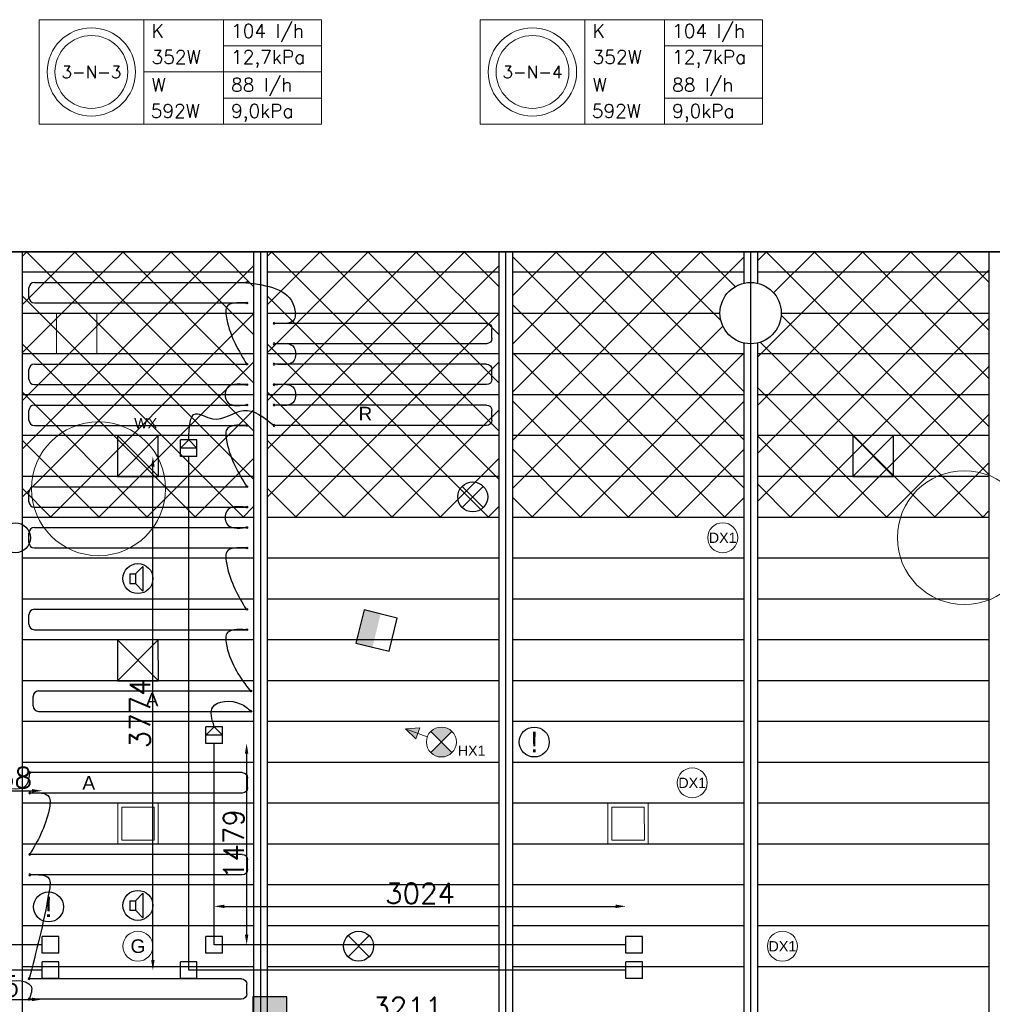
# Model space of a CAD drawing. Extents: x 7383 to 741080, y -570072 to -203000.
# Tile 10 of 45: x 339317 to 346461, y -263975 to -256744. Entities that reach past the tile are written whole.
import ezdxf
from ezdxf.enums import TextEntityAlignment as Align

# ---------------------------------------------------------------- set-up
doc = ezdxf.new("R2010")
doc.units = 0
doc.header["$LTSCALE"] = 25
doc.layers.get('0').update_dxf_attribs({"linetype": 'CONTINUOUS'})
doc.layers.get('DEFPOINTS').update_dxf_attribs({"linetype": 'CONTINUOUS'})
for name, color, linetype in [('000Vermogens2', 7, 'CONTINUOUS'), ('KP-bandraster', 5, 'CONTINUOUS'), ('KP-koppelingen', 6, 'CONTINUOUS'), ('KP-leidingen(aanvoer)', 5, 'CONTINUOUS'), ('KP-leidingen(retour)', 1, 'CONTINUOUS'), ('KP-Lucht aanvoer', 6, 'CONTINUOUS'), ('KP-lucht centreline', 2, 'CONTINUOUS'), ('KP-maatvoering', 7, 'CONTINUOUS'), ('KP-Melders', 3, 'CONTINUOUS'), ('KP-Oppervlak', 3, 'CONTINUOUS'), ('KP-panelen', 1, 'CONTINUOUS'), ('KP-registers', 4, 'CONTINUOUS'), ('KP-slangen', 7, 'CONTINUOUS'), ('KP-tekst', 7, 'CONTINUOUS'), ('Thermostaat', 160, 'CONTINUOUS')]:
    doc.layers.add(name, color=color, linetype=linetype)
for name, color, linetype, lineweight in [('KP-Aluminium', 8, 'CONTINUOUS', 18), ('KP-Lucht retour', 3, 'CONTINUOUS', 18), ('KP-Verlichting', 2, 'CONTINUOUS', 18)]:
    doc.layers.add(name, color=color, linetype=linetype, lineweight=lineweight)
doc.styles.add('arial', font='ARIAL.TTF')
doc.styles.add('BURO-018', font='ISO96.shx', dxfattribs={"height": 90})
doc.styles.add('VERWOL-1', font='ROMANS.SHX')
doc.dimstyles.new('MARTIN', dxfattribs={"dimscale": 0, "dimtxt": 50, "dimasz": 75, "dimexe": 4, "dimexo": 4, "dimgap": 20, "dimtad": 1, "dimdec": 0, "dimrnd": 0.01, "dimzin": 1, "dimdsep": 46, "dimtxsty": 'VERWOL-1', "dimcen": -25, "dimdle": 1, "dimclrd": 7, "dimclre": 2, "dimclrt": 7, "dimadec": 0, "dimazin": 0, "dimtfac": 1, "dimtdec": 0, "dimtix": 1, "dimtofl": 0, "dimtmove": 0, "dimatfit": 3, "dimldrblk": 'OBLIQUE', "dimfxl": 0, "dimtvp": 33.333333, "dimtolj": 1, "dimtzin": 1, "dimarcsym": 0})
pattern_1 = [(45, (141555.4, -21393.04), (-176.7767, 176.7767), []), (135, (141555.4, -21393.04), (-176.7767, -176.7767), [])]

# ---------------------------------------------------------------- blocks, each defined once
blk = doc.blocks.new('SW30485012')
at = {"color": 0, "linetype": 'Continuous'}
for p, q in [((-2.5, 2.5), (-2.5, -2.5)), ((2.5, 2.5), (-2.5, 2.5)), ((2.5, -2.5), (2.5, 2.5)), ((-2.5, -2.5), (2.5, -2.5))]:
    blk.add_line(p, q, dxfattribs=at)
blk.add_solid([(-2.5, 0), (2.5, 0), (-2.5, -2.5), (2.5, -2.5)], dxfattribs=at)
at = {"color": 0, "linetype": 'Continuous', "style": 'BURO-018', "flags": 1}
blk.add_attdef('W_ID', (0, 0), '', height=1.8, dxfattribs=at)
blk = doc.blocks.new('A$C7BF441B9')
at = {"layer": 'Thermostaat', "xscale": 50, "yscale": 50, "zscale": 50}
for p, rotation in [((11652.5, -2331.2), 256.220658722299), ((10869.1, -5147.4), 180)]:
    blk.add_blockref('SW30485012', p, dxfattribs=dict(at, rotation=rotation))
blk = doc.blocks.new('Register A')
at = {"layer": 'KP-registers', "linetype": 'Continuous'}
for p, q in [((90, 225), (1644, 225)), ((50, 115), (50, 185)), ((90, 75), (1644, 75))]:
    blk.add_line(p, q, dxfattribs=at)
for centre in [(1650, 225), (1650, 75)]:
    blk.add_circle(centre, 6, dxfattribs=at)
for centre, start, end in [((90, 185), 90, 180), ((90, 115), 180, 270)]:
    blk.add_arc(centre, 40, start, end, dxfattribs=at)
blk = doc.blocks.new('*D1537')
at = {"layer": 'DEFPOINTS', "color": 0, "linetype": 'Continuous', "transparency": 16777216}
for p in [(338758.6, -263725.2), (339483.3, -263725.2), (339483.3, -263939.2)]:
    blk.add_point(p, dxfattribs=at)
at = {"layer": 'KP-maatvoering', "color": 7, "linetype": 'Continuous', "lineweight": -2, "transparency": 16777216}
blk.add_line((338833.6, -263939.2), (339408.3, -263939.2), dxfattribs=at)
at = {"layer": 'KP-maatvoering', "color": 7, "linetype": 'Continuous', "transparency": 16777216}
for points in [[(338833.6, -263926.7), (338833.6, -263951.7), (338758.6, -263939.2)], [(339408.3, -263926.7), (339408.3, -263951.7), (339483.3, -263939.2)]]:
    blk.add_solid(points, dxfattribs=at)
at = {"layer": 'KP-maatvoering', "color": 7, "linetype": 'Continuous', "transparency": 16777216, "insert": (339121, -263844.2), "char_height": 150, "attachment_point": 5, "style": 'VERWOL-1'}
blk.add_mtext('\\A1;725', dxfattribs=at)
blk = doc.blocks.new('_OBLIQUE')
at = {"color": 0, "linetype": 'ByBlock'}
blk.add_line((-0.5, -0.5), (0.5, 0.5), dxfattribs=at)
blk = doc.blocks.new('*D1538')
at = {"layer": 'DEFPOINTS', "color": 0, "linetype": 'Continuous', "transparency": 16777216}
for p in [(339483.3, -262407.1), (338945.8, -263538), (339483.3, -263538)]:
    blk.add_point(p, dxfattribs=at)
at = {"layer": 'KP-maatvoering', "color": 7, "linetype": 'Continuous', "lineweight": -2, "transparency": 16777216}
blk.add_line((339020.8, -262407.1), (339408.3, -262407.1), dxfattribs=at)
at = {"layer": 'KP-maatvoering', "color": 7, "linetype": 'Continuous', "transparency": 16777216}
for points in [[(339020.8, -262394.6), (339020.8, -262419.6), (338945.8, -262407.1)], [(339408.3, -262394.6), (339408.3, -262419.6), (339483.3, -262407.1)]]:
    blk.add_solid(points, dxfattribs=at)
at = {"layer": 'KP-maatvoering', "color": 7, "linetype": 'Continuous', "transparency": 16777216, "insert": (339214.6, -262312.1), "char_height": 150, "attachment_point": 5, "style": 'VERWOL-1'}
blk.add_mtext('\\A1;538', dxfattribs=at)
blk = doc.blocks.new('*D1539')
at = {"layer": 'DEFPOINTS', "color": 0, "linetype": 'Continuous', "transparency": 16777216}
for p in [(340295.6, -259951.3), (340558.6, -259951.3), (340558.6, -263725.2)]:
    blk.add_point(p, dxfattribs=at)
at = {"layer": 'KP-maatvoering', "color": 7, "linetype": 'Continuous', "lineweight": -2, "transparency": 16777216}
blk.add_line((340295.6, -263650.2), (340295.6, -260026.3), dxfattribs=at)
at = {"layer": 'KP-maatvoering', "color": 7, "linetype": 'Continuous', "transparency": 16777216}
for points in [[(340283.1, -260026.3), (340308.1, -260026.3), (340295.6, -259951.3)], [(340283.1, -263650.2), (340308.1, -263650.2), (340295.6, -263725.2)]]:
    blk.add_solid(points, dxfattribs=at)
at = {"layer": 'KP-maatvoering', "color": 7, "linetype": 'Continuous', "transparency": 16777216, "insert": (340200.6, -261838.2), "char_height": 150, "attachment_point": 5, "rotation": 90, "style": 'VERWOL-1'}
blk.add_mtext('\\A1;3774', dxfattribs=at)
blk = doc.blocks.new('*D1540')
at = {"layer": 'DEFPOINTS', "color": 0, "linetype": 'Continuous', "transparency": 16777216}
for p in [(340745.8, -262058.7), (340806.7, -263538), (340984, -263538)]:
    blk.add_point(p, dxfattribs=at)
at = {"layer": 'KP-maatvoering', "color": 7, "linetype": 'Continuous', "lineweight": -2, "transparency": 16777216}
blk.add_line((340984, -262133.7), (340984, -263463), dxfattribs=at)
at = {"layer": 'KP-maatvoering', "color": 7, "linetype": 'Continuous', "transparency": 16777216}
for points in [[(340971.5, -262133.7), (340996.5, -262133.7), (340984, -262058.7)], [(340971.5, -263463), (340996.5, -263463), (340984, -263538)]]:
    blk.add_solid(points, dxfattribs=at)
at = {"layer": 'KP-maatvoering', "color": 7, "linetype": 'Continuous', "transparency": 16777216, "insert": (340889, -262798.4), "char_height": 150, "attachment_point": 5, "rotation": 90, "style": 'VERWOL-1'}
blk.add_mtext('\\A1;1479', dxfattribs=at)
blk = doc.blocks.new('*D1541')
at = {"layer": 'DEFPOINTS', "color": 0, "linetype": 'Continuous', "transparency": 16777216}
for p in [(343769.5, -263255.7), (340745.8, -263538), (343769.5, -263538)]:
    blk.add_point(p, dxfattribs=at)
at = {"layer": 'KP-maatvoering', "color": 7, "linetype": 'Continuous', "lineweight": -2, "transparency": 16777216}
blk.add_line((340820.8, -263255.7), (343694.5, -263255.7), dxfattribs=at)
at = {"layer": 'KP-maatvoering', "color": 7, "linetype": 'Continuous', "transparency": 16777216}
for points in [[(340820.8, -263243.2), (340820.8, -263268.2), (340745.8, -263255.7)], [(343694.5, -263243.2), (343694.5, -263268.2), (343769.5, -263255.7)]]:
    blk.add_solid(points, dxfattribs=at)
at = {"layer": 'KP-maatvoering', "color": 7, "linetype": 'Continuous', "transparency": 16777216, "insert": (342257.7, -263160.7), "char_height": 150, "attachment_point": 5, "style": 'VERWOL-1'}
blk.add_mtext('\\A1;3024', dxfattribs=at)
blk = doc.blocks.new('*D1542')
at = {"layer": 'DEFPOINTS', "color": 0, "linetype": 'Continuous', "transparency": 16777216}
for p in [(340558.6, -263725.2), (343769.5, -263725.2), (343769.5, -264092.2)]:
    blk.add_point(p, dxfattribs=at)
at = {"layer": 'KP-maatvoering', "color": 7, "linetype": 'Continuous', "lineweight": -2, "transparency": 16777216}
blk.add_line((340633.6, -264092.2), (343694.5, -264092.2), dxfattribs=at)
at = {"layer": 'KP-maatvoering', "color": 7, "linetype": 'Continuous', "transparency": 16777216}
for points in [[(340633.6, -264079.7), (340633.6, -264104.7), (340558.6, -264092.2)], [(343694.5, -264079.7), (343694.5, -264104.7), (343769.5, -264092.2)]]:
    blk.add_solid(points, dxfattribs=at)
at = {"layer": 'KP-maatvoering', "color": 7, "linetype": 'Continuous', "transparency": 16777216, "insert": (342164.1, -263997.2), "char_height": 150, "attachment_point": 5, "style": 'VERWOL-1'}
blk.add_mtext('\\A1;3211', dxfattribs=at)

msp = doc.modelspace()

# ---------------------------------------------------------------- hatches: boundary and pattern name
at = {"layer": 'KP-Aluminium', "linetype": 'Continuous'}
h = msp.add_hatch(dxfattribs=at)
h.set_pattern_fill('ANSI37', color=256, scale=2000)
h.set_pattern_definition(pattern_1)
h.paths.add_polyline_path([(341035.6, -258448.8), (339335.6, -258448.8), (339335.6, -258598.8), (341035.6, -258598.8)])
h.paths.add_polyline_path([(341035.6, -258598.8), (339335.6, -258598.8), (339335.6, -258898.8), (341035.6, -258898.8)])
h.paths.add_polyline_path([(341035.6, -258898.8), (339335.6, -258898.8), (339335.6, -259198.8), (341035.6, -259198.8)])
h.paths.add_polyline_path([(341035.6, -259198.8), (339335.6, -259198.8), (339335.6, -259498.8), (341035.6, -259498.8)])
h.paths.add_polyline_path([(341035.6, -259498.8), (339335.6, -259498.8), (339335.6, -259798.8), (341035.6, -259798.8)])
h.paths.add_polyline_path([(341035.6, -259798.8), (339335.6, -259798.8), (339335.6, -260098.8), (341035.6, -260098.8)])
h.paths.add_polyline_path([(341035.6, -260098.8), (339335.6, -260098.8), (339335.6, -260398.8), (341035.6, -260398.8)])
h = msp.add_hatch(dxfattribs=at)
h.set_pattern_fill('ANSI37', color=256, scale=2000)
h.set_pattern_definition([(45, (143355.4, -21393.04), (-176.7767, 176.7767), []), (135, (143355.4, -21393.04), (-176.7767, -176.7767), [])])
h.paths.add_polyline_path([(342835.6, -258448.8), (341135.6, -258448.8), (341135.6, -258598.8), (342835.6, -258598.8)])
h.paths.add_polyline_path([(342835.6, -258598.8), (341135.6, -258598.8), (341135.6, -258898.8), (342835.6, -258898.8)])
h.paths.add_polyline_path([(342835.6, -258898.8), (341135.6, -258898.8), (341135.6, -259198.8), (342835.6, -259198.8)])
h.paths.add_polyline_path([(342835.6, -259198.8), (341135.6, -259198.8), (341135.6, -259498.8), (342835.6, -259498.8)])
h.paths.add_polyline_path([(342835.6, -259498.8), (341135.6, -259498.8), (341135.6, -259798.8), (342835.6, -259798.8)])
h.paths.add_polyline_path([(342835.6, -259798.8), (341135.6, -259798.8), (341135.6, -260098.8), (342835.6, -260098.8)])
h.paths.add_polyline_path([(342835.6, -260098.8), (341135.6, -260098.8), (341135.6, -260398.8), (342835.6, -260398.8)])
h = msp.add_hatch(dxfattribs=at)
h.set_pattern_fill('ANSI37', color=256, scale=2000)
h.set_pattern_definition(pattern_1)
h.paths.add_polyline_path([(344635.6, -258448.8), (342935.6, -258448.8), (342935.6, -258598.8), (344635.6, -258598.8)])
h.paths.add_polyline_path([(344635.6, -258679.4), (344635.6, -258598.8), (342935.6, -258598.8), (342935.6, -258898.8), (344460.6, -258898.8, -0.350001)])
h.paths.add_polyline_path([(344460.6, -258898.8), (342935.6, -258898.8), (342935.6, -259198.8), (344635.6, -259198.8), (344635.6, -259118.1, -0.350001)])
h.paths.add_polyline_path([(344635.6, -259198.8), (342935.6, -259198.8), (342935.6, -259498.8), (344635.6, -259498.8)])
h.paths.add_polyline_path([(344635.6, -259498.8), (342935.6, -259498.8), (342935.6, -259798.8), (344635.6, -259798.8)])
h.paths.add_polyline_path([(344635.6, -259798.8), (342935.6, -259798.8), (342935.6, -260098.8), (344635.6, -260098.8)])
h.paths.add_polyline_path([(344635.6, -260098.8), (342935.6, -260098.8), (342935.6, -260398.8), (344635.6, -260398.8)])
h = msp.add_hatch(dxfattribs=at)
h.set_pattern_fill('ANSI37', color=256, scale=2000)
h.set_pattern_definition([(45, (148755.4, -21393.04), (-176.7767, 176.7767), []), (135, (148755.4, -21393.04), (-176.7767, -176.7767), [])])
h.paths.add_polyline_path([(346435.6, -258448.8), (344735.6, -258448.8), (344735.6, -258598.8), (346435.6, -258598.8)])
h.paths.add_polyline_path([(346435.6, -258598.8), (344735.6, -258598.8), (344735.6, -258679.4, -0.350001), (344910.6, -258898.8), (346435.6, -258898.8)])
h.paths.add_polyline_path([(346435.6, -258898.8), (344910.6, -258898.8, -0.350001), (344735.6, -259118.1), (344735.6, -259198.8), (346435.6, -259198.8)])
h.paths.add_polyline_path([(346435.6, -259198.8), (344735.6, -259198.8), (344735.6, -259498.8), (346435.6, -259498.8)])
h.paths.add_polyline_path([(346435.6, -259498.8), (344735.6, -259498.8), (344735.6, -259798.8), (346435.6, -259798.8)])
h.paths.add_polyline_path([(346435.6, -259798.8), (344735.6, -259798.8), (344735.6, -260098.8), (346435.6, -260098.8)])
h.paths.add_polyline_path([(346435.6, -260098.8), (344735.6, -260098.8), (344735.6, -260398.8), (346435.6, -260398.8)])
at = {"layer": 'KP-Verlichting', "linetype": 'Continuous'}
h = msp.add_hatch(color=256, dxfattribs=at)
h.paths.add_polyline_path([(342149.6, -261951.6), (342241.4, -261985.3), (342255.9, -261945.8)])
h.paths.add_polyline_path([(342149.6, -261951.6), (342226.9, -262024.8), (342241.4, -261985.3)])
h = msp.add_hatch(color=256, dxfattribs=at)
h.paths.add_polyline_path([(342336.5, -261971), (342414.3, -262048.8), (342492, -261971, 0.414214)])
h.paths.add_polyline_path([(342336.5, -262126.5, 0.414214), (342492, -262126.5), (342414.3, -262048.8)])

# ---------------------------------------------------------------- linework, layer by layer
at = {"layer": '000Vermogens2', "linetype": 'Continuous', "lineweight": 0}
for p, q in [((339459.9, -256743.7), (339459.9, -257511.5)), ((339459.9, -256743.7), (341532.8, -256743.7)), ((340227.8, -256743.7), (340227.8, -257511.5)), ((340813, -257127.6), (340813, -256743.7)), ((341532.8, -256743.7), (341532.8, -257511.5)), ((342699.3, -256743.7), (342699.3, -257511.5)), ((342699.3, -256743.7), (344772.2, -256743.7)), ((343467.2, -256743.7), (343467.2, -257511.5)), ((344052.4, -257127.6), (344052.4, -256743.7)), ((344772.2, -256743.7), (344772.2, -257511.5)), ((340813, -256935.6), (341532.8, -256935.6)), ((344052.4, -256935.6), (344772.2, -256935.6)), ((340227.8, -257127.6), (341532.8, -257127.6)), ((340813, -257127.6), (340813, -257511.5)), ((344052.4, -257127.6), (344052.4, -257511.5)), ((340813, -257319.6), (341532.8, -257319.6)), ((344052.4, -257319.6), (344772.2, -257319.6)), ((339459.9, -257511.5), (341532.8, -257511.5)), ((342699.3, -257511.5), (344772.2, -257511.5))]:
    msp.add_line(p, q, dxfattribs=at)
for centre, radius in [((339843.8, -257127.6), 324.2), ((339843.8, -257127.6), 267.6), ((343083.3, -257127.6), 324.2), ((343083.3, -257127.6), 267.6)]:
    msp.add_circle(centre, radius, dxfattribs=at)
at = {"layer": 'KP-bandraster', "linetype": 'Continuous'}
for p, q in [((339335.6, -258448.8), (339335.6, -265498.8)), ((341035.6, -258448.8), (341035.6, -265498.8)), ((341135.6, -258448.8), (341135.6, -265498.8)), ((342835.6, -258448.8), (342835.6, -265498.8)), ((342935.6, -258448.8), (342935.6, -265498.8)), ((344635.6, -258448.8), (344635.6, -258679.4)), ((344735.6, -258448.8), (344735.6, -258679.4)), ((346435.6, -258448.8), (346435.6, -265498.8)), ((344635.6, -259118.1), (344635.6, -265498.8)), ((344735.6, -259118.1), (344735.6, -265498.8))]:
    msp.add_line(p, q, dxfattribs=at)
msp.add_circle((344685.6, -258898.8), 225, dxfattribs=at)
at = {"layer": 'KP-koppelingen', "linetype": 'Continuous'}
for p, q in [((340497.8, -259951.3), (340497.8, -259829.7)), ((340619.5, -259829.7), (340497.8, -259829.7)), ((340497.8, -259890.5), (340558.7, -259829.7)), ((340558.7, -259829.7), (340619.5, -259890.5)), ((340619.5, -259951.3), (340619.5, -259829.7)), ((340619.5, -259890.5), (340497.8, -259890.5)), ((340619.5, -259951.3), (340497.8, -259951.3)), ((340685, -262058.7), (340685, -261937.1)), ((340806.7, -261937.1), (340685, -261937.1)), ((340685, -261997.9), (340745.9, -261937.1)), ((340806.7, -261997.9), (340685, -261997.9)), ((340745.9, -261937.1), (340806.7, -261997.9)), ((340806.7, -262058.8), (340806.7, -261937.1)), ((340806.7, -262058.8), (340685, -262058.7)), ((339483.3, -263598.8), (339483.3, -263477.2)), ((339605, -263477.2), (339483.3, -263477.2)), ((339605, -263598.8), (339605, -263477.2)), ((340685, -263598.8), (340685, -263477.2)), ((340806.7, -263477.2), (340685, -263477.2)), ((340806.6, -263598.8), (340806.7, -263477.2)), ((343769.5, -263598.8), (343769.5, -263477.2)), ((343891.1, -263477.2), (343769.5, -263477.2)), ((343891.1, -263598.8), (343891.1, -263477.2)), ((339605, -263598.8), (339483.3, -263598.8)), ((340806.6, -263598.8), (340685, -263598.8)), ((343891.1, -263598.8), (343769.5, -263598.8)), ((339483.3, -263786), (339483.3, -263664.4)), ((339605, -263664.4), (339483.3, -263664.4)), ((339605, -263786), (339605, -263664.4)), ((340497.8, -263786), (340497.8, -263664.4)), ((340619.5, -263664.4), (340497.8, -263664.4)), ((340619.4, -263786), (340619.5, -263664.4)), ((343769.5, -263786), (343769.5, -263664.4)), ((343891.1, -263664.4), (343769.5, -263664.4)), ((343891.1, -263786), (343891.1, -263664.4)), ((339605, -263786), (339483.3, -263786)), ((340619.4, -263786), (340497.8, -263786)), ((343891.1, -263786), (343769.5, -263786))]:
    msp.add_line(p, q, dxfattribs=at)
at = {"layer": 'KP-leidingen(aanvoer)', "linetype": 'Continuous'}
for p, q in [((340745.8, -263538), (340745.8, -262058.7)), ((339483.3, -263538), (338945.8, -263538)), ((343769.5, -263538), (340745.8, -263538))]:
    msp.add_line(p, q, dxfattribs=at)
at = {"layer": 'KP-leidingen(retour)', "linetype": 'Continuous'}
for p, q in [((340558.6, -263725.2), (340558.6, -259951.3)), ((339483.3, -263725.2), (338758.6, -263725.2)), ((343769.5, -263725.2), (340558.6, -263725.2))]:
    msp.add_line(p, q, dxfattribs=at)
at = {"layer": 'KP-Lucht aanvoer', "linetype": 'Continuous'}
for p, q in [((340035.7, -259798.8), (340035.6, -260098.8)), ((340035.6, -260098.8), (340335.4, -259798.8)), ((340335.4, -259798.8), (340035.7, -259798.8)), ((340035.7, -259798.8), (340335.6, -260098.8)), ((340335.6, -260098.8), (340335.4, -259798.8)), ((345435.6, -259798.8), (345435.5, -260098.8)), ((345435.5, -260098.8), (345735.3, -259798.8)), ((345735.3, -259798.8), (345435.6, -259798.8)), ((345435.6, -259798.8), (345735.5, -260098.8)), ((345735.5, -260098.8), (345735.3, -259798.8)), ((340035.6, -260098.8), (340335.6, -260098.8)), ((345435.5, -260098.8), (345735.5, -260098.8)), ((340035.7, -261298.8), (340035.6, -261598.8)), ((340035.6, -261598.8), (340335.4, -261298.8)), ((340335.4, -261298.8), (340035.7, -261298.8)), ((340035.7, -261298.8), (340335.6, -261598.8)), ((340335.6, -261598.8), (340335.4, -261298.8)), ((340035.6, -261598.8), (340335.6, -261598.8))]:
    msp.add_line(p, q, dxfattribs=at)
at = {"layer": 'KP-lucht centreline', "linetype": 'Continuous'}
for p, q in [((341085.6, -258448.8), (341085.6, -265498.8)), ((342885.6, -258448.8), (342885.6, -265498.8)), ((344685.6, -258448.8), (344685.6, -265498.8))]:
    msp.add_line(p, q, dxfattribs=at)
at = {"layer": 'KP-Lucht retour', "linetype": 'Continuous'}
for p, q in [((339587.7, -258898.8), (339587.4, -259198.8)), ((339883.6, -258898.8), (339587.7, -258898.8)), ((339883.9, -259198.8), (339883.6, -258898.8)), ((339587.4, -259198.8), (339815.4, -259198.8)), ((339815.4, -259198.8), (339883.9, -259198.8)), ((340038, -262499.1), (340037.7, -262799.1)), ((340333.9, -262499.1), (340038, -262499.1)), ((340334.2, -262799.1), (340333.9, -262499.1)), ((343637.8, -262498.8), (343637.5, -262798.8)), ((343933.6, -262498.8), (343637.8, -262498.8)), ((343933.9, -262798.8), (343933.6, -262498.8)), ((340066.8, -262528.3), (340066.6, -262769.9)), ((340066.8, -262528.3), (340305.1, -262528.3)), ((340305.3, -262769.9), (340305.1, -262528.3)), ((343666.6, -262528.1), (343666.3, -262769.7)), ((343666.6, -262528.1), (343904.9, -262528.1)), ((343905.1, -262769.7), (343904.9, -262528.1)), ((340066.6, -262769.9), (340305.3, -262769.9)), ((343666.3, -262769.7), (343905.1, -262769.7)), ((340037.7, -262799.1), (340265.7, -262799.1)), ((340265.7, -262799.1), (340334.2, -262799.1)), ((343637.5, -262798.8), (343865.5, -262798.8)), ((343865.5, -262798.8), (343933.9, -262798.8))]:
    msp.add_line(p, q, dxfattribs=at)
at = {"layer": 'KP-Melders', "linetype": 'Continuous'}
for p, q in [((342566.7, -260326.5), (342722.3, -260171)), ((342566.7, -260171), (342722.3, -260326.5)), ((340168.7, -260814.3), (340220.8, -260759)), ((340220.8, -260759), (340220.8, -260939.7)), ((340125.7, -260814.3), (340168.7, -260814.3)), ((340125.7, -260814.3), (340125.7, -260884.3)), ((340168.7, -260814.3), (340168.7, -260884.3)), ((340125.7, -260884.3), (340168.7, -260884.3)), ((340125.7, -260884.3), (340168.7, -260884.3)), ((340168.7, -260884.3), (340220.8, -260939.7)), ((340125.7, -263214.3), (340168.7, -263214.3)), ((340125.7, -263214.3), (340125.7, -263284.3)), ((340168.7, -263214.3), (340220.8, -263159)), ((340168.7, -263214.3), (340168.7, -263284.3)), ((340220.8, -263159), (340220.8, -263339.7)), ((340125.7, -263284.3), (340168.7, -263284.3)), ((340125.7, -263284.3), (340168.7, -263284.3)), ((340168.7, -263284.3), (340220.8, -263339.7)), ((341728.6, -263626.5), (341884.1, -263471)), ((341728.6, -263471), (341884.1, -263626.5))]:
    msp.add_line(p, q, dxfattribs=at)
for centre in [(342644.5, -260248.8), (339285.6, -260548.8), (340185.6, -260848.8), (343096.4, -262048.8), (339529.1, -263260.2), (340185.6, -263248.8), (341806.3, -263548.8)]:
    msp.add_circle(centre, 110, dxfattribs=at)
at = {"layer": 'KP-Oppervlak', "linetype": 'Continuous'}
for p, q in [((399135.6, -258448.8), (329835.6, -258448.8)), ((329835.6, -258448.8), (399135.6, -258448.8))]:
    msp.add_line(p, q, dxfattribs=at)
at = {"layer": 'KP-panelen', "linetype": 'Continuous'}
for p, q in [((341035.6, -258598.8), (339335.6, -258598.8)), ((342835.6, -258598.8), (341135.6, -258598.8)), ((344635.6, -258598.8), (342935.6, -258598.8)), ((346435.6, -258598.8), (344735.6, -258598.8)), ((339335.6, -258898.8), (341035.6, -258898.8)), ((341135.6, -258898.8), (342835.6, -258898.8)), ((342935.6, -258898.8), (344460.6, -258898.8)), ((344910.6, -258898.8), (346435.6, -258898.8)), ((341035.6, -259198.8), (339335.6, -259198.8)), ((342835.6, -259198.8), (341135.6, -259198.8)), ((344635.6, -259198.8), (342935.6, -259198.8)), ((346435.6, -259198.8), (344735.6, -259198.8)), ((341035.6, -259498.8), (339335.6, -259498.8)), ((342835.6, -259498.8), (341135.6, -259498.8)), ((344635.6, -259498.8), (342935.6, -259498.8)), ((346435.6, -259498.8), (344735.6, -259498.8)), ((341035.6, -259798.8), (339335.6, -259798.8)), ((342835.6, -259798.8), (341135.6, -259798.8)), ((344635.6, -259798.8), (342935.6, -259798.8)), ((346435.6, -259798.8), (344735.6, -259798.8)), ((341035.6, -260098.8), (339335.6, -260098.8)), ((342835.6, -260098.8), (341135.6, -260098.8)), ((344635.6, -260098.8), (342935.6, -260098.8)), ((346435.6, -260098.8), (344735.6, -260098.8)), ((341035.6, -260398.8), (339335.6, -260398.8)), ((342835.6, -260398.8), (341135.6, -260398.8)), ((344635.6, -260398.8), (342935.6, -260398.8)), ((346435.6, -260398.8), (344735.6, -260398.8)), ((341035.6, -260698.8), (339335.6, -260698.8)), ((342835.6, -260698.8), (341135.6, -260698.8)), ((344635.6, -260698.8), (342935.6, -260698.8)), ((346435.6, -260698.8), (344735.6, -260698.8)), ((341035.6, -260998.8), (339335.6, -260998.8)), ((342835.6, -260998.8), (341135.6, -260998.8)), ((344635.6, -260998.8), (342935.6, -260998.8)), ((346435.6, -260998.8), (344735.6, -260998.8)), ((341035.6, -261298.8), (339335.6, -261298.8)), ((342835.6, -261298.8), (341135.6, -261298.8)), ((344635.6, -261298.8), (342935.6, -261298.8)), ((346435.6, -261298.8), (344735.6, -261298.8)), ((341035.6, -261598.8), (339335.6, -261598.8)), ((342835.6, -261598.8), (341135.6, -261598.8)), ((344635.6, -261598.8), (342935.6, -261598.8)), ((346435.6, -261598.8), (344735.6, -261598.8)), ((341035.6, -261898.8), (339335.6, -261898.8)), ((342835.6, -261898.8), (341135.6, -261898.8)), ((344635.6, -261898.8), (342935.6, -261898.8)), ((346435.6, -261898.8), (344735.6, -261898.8)), ((341035.6, -262198.8), (339335.6, -262198.8)), ((342835.6, -262198.8), (341135.6, -262198.8)), ((344635.6, -262198.8), (342935.6, -262198.8)), ((346435.6, -262198.8), (344735.6, -262198.8)), ((341035.6, -262498.8), (339335.6, -262498.8)), ((342835.6, -262498.8), (341135.6, -262498.8)), ((344635.6, -262498.8), (342935.6, -262498.8)), ((346435.6, -262498.8), (344735.6, -262498.8)), ((341035.6, -262798.8), (339335.6, -262798.8)), ((342835.6, -262798.8), (341135.6, -262798.8)), ((344635.6, -262798.8), (342935.6, -262798.8)), ((346435.6, -262798.8), (344735.6, -262798.8)), ((341035.6, -263098.8), (339335.6, -263098.8)), ((342835.6, -263098.8), (341135.6, -263098.8)), ((344635.6, -263098.8), (342935.6, -263098.8)), ((346435.6, -263098.8), (344735.6, -263098.8)), ((341035.6, -263398.8), (339335.6, -263398.8)), ((342835.6, -263398.8), (341135.6, -263398.8)), ((344635.6, -263398.8), (342935.6, -263398.8)), ((346435.6, -263398.8), (344735.6, -263398.8)), ((341035.6, -263698.8), (339335.6, -263698.8)), ((342835.6, -263698.8), (341135.6, -263698.8)), ((344635.6, -263698.8), (342935.6, -263698.8)), ((346435.6, -263698.8), (344735.6, -263698.8))]:
    msp.add_line(p, q, dxfattribs=at)
at = {"layer": 'KP-slangen', "linetype": 'Continuous'}
for points in [[(340979.6, -258673.8), (341333.3, -258852.7), (341333.3, -258945.4), (341191.6, -258973.8)], [(340979.6, -258823.8), (340837.9, -258852.7), (340837.9, -258945.4), (340985.6, -259273.8)], [(341191.6, -259123.8), (341333.3, -259152.7), (341333.3, -259245.4), (341191.6, -259273.8)], [(340979.6, -259423.8), (340837.9, -259452.7), (340837.9, -259545.4), (340979.6, -259573.8)], [(341191.6, -259423.8), (341333.3, -259452.7), (341333.3, -259545.4), (341191.6, -259573.8)], [(340558.7, -259829.7), (340610.4, -259637.9), (340732.5, -259674.5), (340962, -259613.5), (341185.6, -259723.8)], [(340979.6, -259723.8), (340837.9, -259752.7), (340837.9, -259845.4), (340985.6, -260173.8)], [(340979.6, -260323.8), (340837.9, -260352.7), (340837.9, -260445.4), (340979.6, -260473.8)], [(340979.6, -260623.8), (340837.9, -260652.7), (340837.9, -260745.4), (340979.6, -261073.8)], [(340979.6, -261223.8), (340837.9, -261252.7), (340837.9, -261345.4), (341010, -261673.8)], [(340745.9, -261937.1), (340734.9, -261791.7), (340937.5, -261767.3), (341016, -261823.8)], [(338945.8, -262560.1), (338945.8, -262359.9), (339369.9, -262359.9), (339391.6, -262273.8)], [(339391.6, -262423.8), (339533.3, -262452.7), (339533.3, -262545.4), (339391.6, -262873.8)], [(339391.6, -263023.8), (339533.3, -263052.7), (339533.3, -263145.4), (339385.7, -263787.5)], [(339186.4, -263923.8), (339186.4, -263842.3), (339400.7, -263842.3), (339385.7, -263937.5)]]:
    msp.add_spline(points, degree=3, dxfattribs=at)
at = {"layer": 'KP-Verlichting', "linetype": 'Continuous'}
for p, q in [((342149.6, -261951.6), (342255.9, -261945.8)), ((342311, -262010.9), (342149.6, -261951.6)), ((342149.6, -261951.6), (342226.9, -262024.8)), ((342226.9, -262024.8), (342255.9, -261945.8)), ((342492, -262126.5), (342336.5, -261971)), ((342336.5, -262126.5), (342492, -261971))]:
    msp.add_line(p, q, dxfattribs=at)
for centre, radius in [((339896.2, -260188.5), 491.8), ((346255.2, -260547.9), 491.8), ((344480.4, -260548.8), 110), ((342414.3, -262048.8), 110), ((342414.3, -262048.8), 110), ((344256.5, -262348.8), 110), ((340185.6, -263548.8), 110), ((344919, -263548.8), 110)]:
    msp.add_circle(centre, radius, dxfattribs=at)

# ---------------------------------------------------------------- block references
at = {"layer": '000Vermogens2', "linetype": 'Continuous'}
msp.add_blockref('A$C7BF441B9', (330285.6, -258898.8), dxfattribs=at)
at = {"layer": 'KP-registers', "linetype": 'Continuous'}
for p in [(339335.6, -258898.8), (339335.6, -259498.8), (339335.6, -259798.8), (339335.6, -260398.8), (339335.6, -260698.8), (339335.6, -261298.8), (339366, -261898.8)]:
    msp.add_blockref('Register A', p, dxfattribs=at)
at = {"layer": 'KP-registers', "linetype": 'Continuous', "xscale": -1}
for p in [(342835.6, -259198.8), (342835.6, -259498.8), (342835.6, -259798.8), (341041.6, -262498.8), (341041.6, -263098.8), (341035.7, -264012.5)]:
    msp.add_blockref('Register A', p, dxfattribs=at)

# ---------------------------------------------------------------- texts
at = {"layer": '000Vermogens2', "linetype": 'Continuous', "lineweight": 0, "style": 'VERWOL-1'}
for s, p in [('K', (340285.5, -256875.7)), ('104 l/h', (340869.3, -256875.7)), ('K', (343525, -256875.7)), ('104 l/h', (344108.7, -256875.7)), ('352W', (340285.5, -257067.7)), ('12,7kPa', (340869.3, -257067.7)), ('352W', (343525, -257067.7)), ('12,7kPa', (344108.7, -257067.7)), ('W', (340285.5, -257272.1)), ('88 l/h', (340869.3, -257272.1)), ('W', (343525, -257272.1)), ('88 l/h', (344108.7, -257272.1)), ('592W', (340279.4, -257464)), ('9,0kPa', (340869.3, -257464)), ('592W', (343518.9, -257464)), ('9,0kPa', (344108.7, -257464))]:
    msp.add_text(s, height=100, dxfattribs=at).set_placement(p)
for s, p in [('3-N-3', (339843.8, -257127.6)), ('3-N-4', (343083.3, -257127.6))]:
    msp.add_text(s, height=90, dxfattribs=at).set_placement(p, align=Align.MIDDLE_CENTER)
at = {"layer": 'KP-Melders', "linetype": 'Continuous', "char_height": 150, "attachment_point": 5, "style": 'arial'}
for insert in [(343096.4, -262048.8), (339529.1, -263260.2)]:
    msp.add_mtext('\\A1;!', dxfattribs=dict(at, insert=insert))
at = {"layer": 'KP-tekst', "linetype": 'Continuous', "char_height": 100, "attachment_point": 5, "style": 'arial'}
for s, insert in [('\\A1;R', (341856.1, -259636.9)), ('\\A1;A', (340290.2, -261737.4)), ('\\A1;A', (339824.5, -262348.3))]:
    msp.add_mtext(s, dxfattribs=dict(at, insert=insert))
at = {"layer": 'KP-Verlichting', "linetype": 'Continuous', "attachment_point": 5, "style": 'arial'}
for s, insert, char_height in [('\\A1;WX', (340242.8, -259707.2), 75), ('\\A1;DX1', (344480.4, -260548.8), 75), ('\\A1;HX1', (342636.6, -262112.2), 75), ('\\A1;DX1', (344256.5, -262348.8), 75), ('\\A1;G', (340185.6, -263548.8), 100), ('\\A1;DX1', (344919, -263548.8), 75)]:
    msp.add_mtext(s, dxfattribs=dict(at, insert=insert, char_height=char_height))

# ---------------------------------------------------------------- dimensions: what is measured, and where the dimension line sits
at = {"layer": 'KP-maatvoering', "linetype": 'Continuous'}
for base, p1, p2, picture, middle in [((340295.6, -259951.3), (340558.6, -263725.2), (340558.6, -259951.3), '*D1539', (340200.6, -261838.2)), ((340984, -263538), (340745.8, -262058.7), (340806.7, -263538), '*D1540', (340889, -262798.4))]:
    dim = msp.add_linear_dim(base=base, p1=p1, p2=p2, angle=90, dimstyle='MARTIN', override={"dimscale": 1, "dimtxt": 150, "dimse1": 1, "dimse2": 1}, dxfattribs=at)
    dim.commit()
    dim.dimension.update_dxf_attribs({"geometry": picture, "text_midpoint": middle})
for base, p1, p2, picture, middle in [((339483.3416, -262407.1362), (338945.8392, -263537.9825), (339483.3416, -263537.9825), '*D1538', (339214.5904, -262312.1362)), ((343769.5, -263255.7), (340745.8, -263538), (343769.5, -263538), '*D1541', (342257.7, -263160.7)), ((339483.3, -263939.2), (338758.6, -263725.2), (339483.3, -263725.2), '*D1537', (339121, -263844.2)), ((343769.5, -264092.2), (340558.6, -263725.2), (343769.5, -263725.2), '*D1542', (342164.1, -263997.2))]:
    dim = msp.add_linear_dim(base=base, p1=p1, p2=p2, dimstyle='MARTIN', override={"dimscale": 1, "dimtxt": 150, "dimse1": 1, "dimse2": 1}, dxfattribs=at)
    dim.commit()
    dim.dimension.update_dxf_attribs({"geometry": picture, "text_midpoint": middle})

doc.saveas('drawing.dxf')
